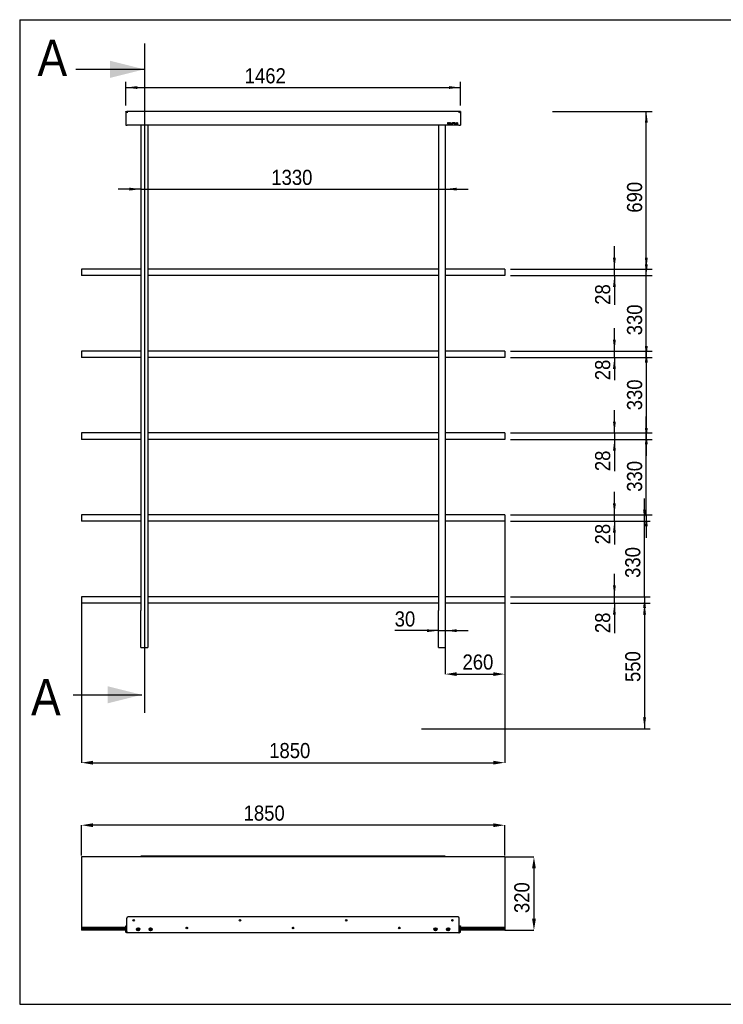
# Model space of a CAD drawing. Header units: millimetres. Extents: x 676 to 6826, y 1666 to 5971.
# Tile 1 of 9: x 676 to 3751, y 1666 to 5971. Entities that reach past the tile are written whole.
import ezdxf

# ---------------------------------------------------------------- set-up
doc = ezdxf.new("R2010")
doc.units = ezdxf.units.MM
doc.header["$LTSCALE"] = 25
doc.header["$PDSIZE"] = -1
doc.linetypes.add('SLD-Solido', pattern=[0])
for name, color, linetype in [('QUOTE', 1, 'SLD-Solido'), ('SCHIZZI', 9, 'Continuous'), ('SEZIONI', 9, 'SLD-Solido')]:
    doc.layers.add(name, color=color, linetype=linetype)
doc.styles.add('SLDTEXTSTYLE3', font='GOTHIC.TTF', dxfattribs={"width": 0.913})
doc.dimstyles.new('SLDDIMSTYLE0', dxfattribs={"dimtxt": 66.145833, "dimasz": 50, "dimexe": 0, "dimexo": 0.0625, "dimgap": 16.536458, "dimtad": 1, "dimdec": 1, "dimrnd": 1e-09, "dimzin": 12, "dimdsep": 46, "dimtxsty": 'SLDTEXTSTYLE3', "dimsah": 1, "dimcen": 0.09, "dimadec": 0, "dimazin": 3, "dimtfac": 1, "dimtdec": 1, "dimtmove": 0, "dimatfit": 0, "dimfxl": 1, "dimfrac": 2, "dimtolj": 1, "dimtzin": 12, "dimarcsym": 0})
doc.dimstyles.new('SLDDIMSTYLE1', dxfattribs={"dimtxt": 66.145833, "dimasz": 50, "dimexe": 0, "dimexo": 0.0625, "dimgap": 16.536458, "dimtad": 1, "dimdec": 1, "dimrnd": 1e-09, "dimzin": 12, "dimdsep": 46, "dimtxsty": 'SLDTEXTSTYLE3', "dimsah": 1, "dimcen": 0.09, "dimadec": 0, "dimazin": 3, "dimtfac": 1, "dimtdec": 1, "dimtofl": 0, "dimtmove": 0, "dimatfit": 3, "dimfxl": 1, "dimfrac": 2, "dimtolj": 1, "dimtzin": 12, "dimarcsym": 0})

# ---------------------------------------------------------------- blocks, each defined once
blk = doc.blocks.new('_D')
at = {"layer": 'QUOTE', "transparency": 16777216}
for p, q in [((3274.9, 3806.1), (3274.9, 3906.1)), ((2820.7, 3806.1), (3299.9, 3806.1)), ((3274.9, 3778.1), (3274.9, 3806.1)), ((2820.7, 3778.1), (3299.9, 3778.1)), ((3274.9, 3778.1), (3274.9, 3676.9))]:
    blk.add_line(p, q, dxfattribs=at)
for points in [[(3274.9, 3806.1), (3281.2, 3856.1), (3268.7, 3856.1)], [(3274.9, 3778.1), (3268.7, 3728.1), (3281.2, 3728.1)]]:
    blk.add_solid(points, dxfattribs=at)
at = {"layer": 'QUOTE', "transparency": 16777216, "insert": (3190.4, 3676.9), "char_height": 66.15, "attachment_point": 1, "rotation": 90, "style": 'SLDTEXTSTYLE3'}
blk.add_mtext('28', dxfattribs=at)
blk = doc.blocks.new('_D_1')
at = {"layer": 'QUOTE', "transparency": 16777216}
for p, q in [((3414.4, 4136.1), (3414.4, 4236.1)), ((2820.7, 4136.1), (3439.4, 4136.1)), ((3414.4, 3806.1), (3414.4, 4136.1)), ((2820.7, 3806.1), (3439.4, 3806.1)), ((3414.4, 3806.1), (3414.4, 3706.1))]:
    blk.add_line(p, q, dxfattribs=at)
for points in [[(3414.4, 4136.1), (3420.7, 4186.1), (3408.2, 4186.1)], [(3414.4, 3806.1), (3408.2, 3756.1), (3420.7, 3756.1)]]:
    blk.add_solid(points, dxfattribs=at)
at = {"layer": 'QUOTE', "transparency": 16777216, "insert": (3329.9, 3906.9), "char_height": 66.15, "attachment_point": 1, "rotation": 90, "style": 'SLDTEXTSTYLE3'}
blk.add_mtext('330', dxfattribs=at)
blk = doc.blocks.new('_D_2')
at = {"layer": 'QUOTE', "transparency": 16777216}
for p, q in [((3274.9, 4164.1), (3274.9, 4264.1)), ((2820.7, 4164.1), (3299.9, 4164.1)), ((2820.7, 4136.1), (3299.9, 4136.1)), ((3274.9, 4164.1), (3274.9, 4136.1)), ((3274.9, 4136.1), (3274.9, 3997.2))]:
    blk.add_line(p, q, dxfattribs=at)
for points in [[(3274.9, 4164.1), (3281.2, 4214.1), (3268.7, 4214.1)], [(3274.9, 4136.1), (3268.7, 4086.1), (3281.2, 4086.1)]]:
    blk.add_solid(points, dxfattribs=at)
at = {"layer": 'QUOTE', "transparency": 16777216, "insert": (3190.4, 3997.2), "char_height": 66.15, "attachment_point": 1, "rotation": 90, "style": 'SLDTEXTSTYLE3'}
blk.add_mtext('28', dxfattribs=at)
blk = doc.blocks.new('_D_3')
at = {"layer": 'QUOTE', "transparency": 16777216}
for p, q in [((3414.4, 4494.1), (3414.4, 4594.1)), ((2820.7, 4494.1), (3439.4, 4494.1)), ((3414.4, 4494.1), (3414.4, 4164.1)), ((2820.7, 4164.1), (3439.4, 4164.1)), ((3414.4, 4164.1), (3414.4, 4064.1))]:
    blk.add_line(p, q, dxfattribs=at)
for points in [[(3414.4, 4494.1), (3420.7, 4544.1), (3408.2, 4544.1)], [(3414.4, 4164.1), (3408.2, 4114.1), (3420.7, 4114.1)]]:
    blk.add_solid(points, dxfattribs=at)
at = {"layer": 'QUOTE', "transparency": 16777216, "insert": (3329.9, 4263.4), "char_height": 66.15, "attachment_point": 1, "rotation": 90, "style": 'SLDTEXTSTYLE3'}
blk.add_mtext('330', dxfattribs=at)
blk = doc.blocks.new('_D_4')
at = {"layer": 'QUOTE', "transparency": 16777216}
for p, q in [((3274.9, 4522.1), (3274.9, 4622.1)), ((2820.7, 4522.1), (3299.9, 4522.1)), ((3274.9, 4494.1), (3274.9, 4522.1)), ((2820.7, 4494.1), (3299.9, 4494.1)), ((3274.9, 4494.1), (3274.9, 4394.7))]:
    blk.add_line(p, q, dxfattribs=at)
for points in [[(3274.9, 4522.1), (3281.2, 4572.1), (3268.7, 4572.1)], [(3274.9, 4494.1), (3268.7, 4444.1), (3281.2, 4444.1)]]:
    blk.add_solid(points, dxfattribs=at)
at = {"layer": 'QUOTE', "transparency": 16777216, "insert": (3190.4, 4394.7), "char_height": 66.15, "attachment_point": 1, "rotation": 90, "style": 'SLDTEXTSTYLE3'}
blk.add_mtext('28', dxfattribs=at)
blk = doc.blocks.new('_D_5')
at = {"layer": 'QUOTE', "transparency": 16777216}
for p, q in [((3414.4, 4852.1), (3414.4, 4952.1)), ((2820.7, 4852.1), (3439.4, 4852.1)), ((3414.4, 4522.1), (3414.4, 4852.1)), ((2820.7, 4522.1), (3439.4, 4522.1)), ((3414.4, 4522.1), (3414.4, 4422.1))]:
    blk.add_line(p, q, dxfattribs=at)
for points in [[(3414.4, 4852.1), (3420.7, 4902.1), (3408.2, 4902.1)], [(3414.4, 4522.1), (3408.2, 4472.1), (3420.7, 4472.1)]]:
    blk.add_solid(points, dxfattribs=at)
at = {"layer": 'QUOTE', "transparency": 16777216, "insert": (3329.9, 4591.2), "char_height": 66.15, "attachment_point": 1, "rotation": 90, "style": 'SLDTEXTSTYLE3'}
blk.add_mtext('330', dxfattribs=at)
blk = doc.blocks.new('_D_6')
at = {"layer": 'QUOTE', "transparency": 16777216}
for p, q in [((3274.9, 4880.1), (3274.9, 4980.1)), ((2820.7, 4880.1), (3299.9, 4880.1)), ((3274.9, 4852.1), (3274.9, 4880.1)), ((2820.7, 4852.1), (3299.9, 4852.1)), ((3274.9, 4852.1), (3274.9, 4724.6))]:
    blk.add_line(p, q, dxfattribs=at)
for points in [[(3274.9, 4880.1), (3281.2, 4930.1), (3268.7, 4930.1)], [(3274.9, 4852.1), (3268.7, 4802.1), (3281.2, 4802.1)]]:
    blk.add_solid(points, dxfattribs=at)
at = {"layer": 'QUOTE', "transparency": 16777216, "insert": (3190.4, 4724.6), "char_height": 66.15, "attachment_point": 1, "rotation": 90, "style": 'SLDTEXTSTYLE3'}
blk.add_mtext('28', dxfattribs=at)
blk = doc.blocks.new('_D_7')
at = {"layer": 'Defpoints', "color": 0, "transparency": 16777216}
for p in [(945.7, 3420.1), (2795.7, 3420.1), (2795.7, 2722.5)]:
    blk.add_point(p, dxfattribs=at)
at = {"layer": 'QUOTE', "color": 0, "lineweight": -2, "transparency": 16777216}
for p, q in [((945.7, 3420.1), (945.7, 2722.5)), ((2795.7, 3420.1), (2795.7, 2722.5)), ((995.7, 2722.5), (2745.7, 2722.5))]:
    blk.add_line(p, q, dxfattribs=at)
at = {"layer": 'QUOTE', "color": 0, "transparency": 16777216}
for points in [[(995.7, 2730.8), (995.7, 2714.2), (945.7, 2722.5)], [(2745.7, 2730.8), (2745.7, 2714.2), (2795.7, 2722.5)]]:
    blk.add_solid(points, dxfattribs=at)
at = {"layer": 'QUOTE', "color": 0, "transparency": 16777216, "insert": (1856.1, 2808.5), "char_height": 66.15, "attachment_point": 2, "style": 'SLDTEXTSTYLE3'}
blk.add_mtext('\\A1;1850', dxfattribs=at)
blk = doc.blocks.new('_D_8')
at = {"layer": 'QUOTE', "transparency": 16777216}
for p, q in [((1139.7, 5595.2), (1139.7, 5699.3)), ((2601.7, 5595.2), (2601.7, 5699.3)), ((1139.7, 5674.3), (2601.7, 5674.3))]:
    blk.add_line(p, q, dxfattribs=at)
for points in [[(1139.7, 5674.3), (1189.7, 5668.1), (1189.7, 5680.6)], [(2601.7, 5674.3), (2551.7, 5680.6), (2551.7, 5668.1)]]:
    blk.add_solid(points, dxfattribs=at)
at = {"layer": 'QUOTE', "transparency": 16777216, "insert": (1659.2, 5758.8), "char_height": 66.15, "attachment_point": 1, "style": 'SLDTEXTSTYLE3'}
blk.add_mtext('1462', dxfattribs=at)
blk = doc.blocks.new('_D_9')
at = {"layer": 'QUOTE', "transparency": 16777216}
for p, q in [((3004.3, 5570.1), (3439.4, 5570.1)), ((3414.4, 4880.1), (3414.4, 5570.1)), ((2820.7, 4880.1), (3439.4, 4880.1))]:
    blk.add_line(p, q, dxfattribs=at)
for points in [[(3414.4, 5570.1), (3408.2, 5520.1), (3420.7, 5520.1)], [(3414.4, 4880.1), (3420.7, 4930.1), (3408.2, 4930.1)]]:
    blk.add_solid(points, dxfattribs=at)
at = {"layer": 'QUOTE', "transparency": 16777216, "insert": (3329.9, 5127.3), "char_height": 66.15, "attachment_point": 1, "rotation": 90, "style": 'SLDTEXTSTYLE3'}
blk.add_mtext('690', dxfattribs=at)
blk = doc.blocks.new('_D_10')
at = {"layer": 'QUOTE', "transparency": 16777216}
for p, q in [((1205.7, 5230.3), (1105.7, 5230.3)), ((1205.7, 5230.3), (2535.7, 5230.3)), ((2535.7, 5230.3), (2635.7, 5230.3))]:
    blk.add_line(p, q, dxfattribs=at)
for points in [[(1205.7, 5230.3), (1155.7, 5236.5), (1155.7, 5224)], [(2535.7, 5230.3), (2585.7, 5224), (2585.7, 5236.5)]]:
    blk.add_solid(points, dxfattribs=at)
at = {"layer": 'QUOTE', "transparency": 16777216, "insert": (1775.4, 5314.8), "char_height": 66.15, "attachment_point": 1, "style": 'SLDTEXTSTYLE3'}
blk.add_mtext('1330', dxfattribs=at)
blk = doc.blocks.new('_D_11')
at = {"layer": 'QUOTE', "transparency": 16777216}
for p, q in [((2505.7, 3299.7), (2314.7, 3299.7)), ((2505.7, 3299.7), (2535.7, 3299.7)), ((2535.7, 3299.7), (2635.7, 3299.7))]:
    blk.add_line(p, q, dxfattribs=at)
for points in [[(2505.7, 3299.7), (2455.7, 3305.9), (2455.7, 3293.4)], [(2535.7, 3299.7), (2585.7, 3293.4), (2585.7, 3305.9)]]:
    blk.add_solid(points, dxfattribs=at)
at = {"layer": 'QUOTE', "transparency": 16777216, "insert": (2314.7, 3384.1), "char_height": 66.15, "attachment_point": 1, "style": 'SLDTEXTSTYLE3'}
blk.add_mtext('30', dxfattribs=at)
blk = doc.blocks.new('_D_12')
at = {"layer": 'Defpoints', "color": 0, "transparency": 16777216}
for p in [(2795.7, 3778.1), (2535.7, 3388.2), (2795.7, 3109.8)]:
    blk.add_point(p, dxfattribs=at)
at = {"layer": 'QUOTE', "color": 0, "lineweight": -2, "transparency": 16777216}
for p, q in [((2795.7, 3778.1), (2795.7, 3109.8)), ((2535.7, 3388.2), (2535.7, 3109.8)), ((2585.7, 3109.8), (2745.7, 3109.8))]:
    blk.add_line(p, q, dxfattribs=at)
at = {"layer": 'QUOTE', "color": 0, "transparency": 16777216}
for points in [[(2585.7, 3118.1), (2585.7, 3101.4), (2535.7, 3109.8)], [(2745.7, 3118.1), (2745.7, 3101.4), (2795.7, 3109.8)]]:
    blk.add_solid(points, dxfattribs=at)
at = {"layer": 'QUOTE', "color": 0, "transparency": 16777216, "insert": (2678.4, 3195.8), "char_height": 66.15, "attachment_point": 2, "style": 'SLDTEXTSTYLE3'}
blk.add_mtext('\\A1;260', dxfattribs=at)
blk = doc.blocks.new('_D_13')
at = {"layer": 'QUOTE', "transparency": 16777216}
for p, q in [((3406.6, 3778.1), (3406.6, 3878.1)), ((2820.7, 3778.1), (3431.6, 3778.1)), ((3406.6, 3448.1), (3406.6, 3778.1)), ((2820.7, 3448.1), (3431.6, 3448.1)), ((3406.6, 3448.1), (3406.6, 3348.1))]:
    blk.add_line(p, q, dxfattribs=at)
for points in [[(3406.6, 3778.1), (3412.9, 3828.1), (3400.4, 3828.1)], [(3406.6, 3448.1), (3400.4, 3398.1), (3412.9, 3398.1)]]:
    blk.add_solid(points, dxfattribs=at)
at = {"layer": 'QUOTE', "transparency": 16777216, "insert": (3322.1, 3530.6), "char_height": 66.15, "attachment_point": 1, "rotation": 90, "style": 'SLDTEXTSTYLE3'}
blk.add_mtext('330', dxfattribs=at)
blk = doc.blocks.new('_D_14')
at = {"layer": 'QUOTE', "transparency": 16777216}
for p, q in [((3274.9, 3448.1), (3274.9, 3548.1)), ((2820.7, 3448.1), (3299.9, 3448.1)), ((3274.9, 3420.1), (3274.9, 3448.1)), ((2820.7, 3420.1), (3299.9, 3420.1)), ((3274.9, 3420.1), (3274.9, 3289))]:
    blk.add_line(p, q, dxfattribs=at)
for points in [[(3274.9, 3448.1), (3281.2, 3498.1), (3268.7, 3498.1)], [(3274.9, 3420.1), (3268.7, 3370.1), (3281.2, 3370.1)]]:
    blk.add_solid(points, dxfattribs=at)
at = {"layer": 'QUOTE', "transparency": 16777216, "insert": (3190.4, 3289), "char_height": 66.15, "attachment_point": 1, "rotation": 90, "style": 'SLDTEXTSTYLE3'}
blk.add_mtext('28', dxfattribs=at)
blk = doc.blocks.new('_D_15')
at = {"layer": 'QUOTE', "transparency": 16777216}
for p, q in [((2820.7, 3420.1), (3431.6, 3420.1)), ((3406.6, 3420.1), (3406.6, 2870.1)), ((2432, 2870.1), (3431.6, 2870.1))]:
    blk.add_line(p, q, dxfattribs=at)
for points in [[(3406.6, 3420.1), (3400.4, 3370.1), (3412.9, 3370.1)], [(3406.6, 2870.1), (3412.9, 2920.1), (3400.4, 2920.1)]]:
    blk.add_solid(points, dxfattribs=at)
at = {"layer": 'QUOTE', "transparency": 16777216, "insert": (3322.1, 3075.2), "char_height": 66.15, "attachment_point": 1, "rotation": 90, "style": 'SLDTEXTSTYLE3'}
blk.add_mtext('550', dxfattribs=at)
blk = doc.blocks.new('_D_17')
at = {"layer": 'Defpoints', "color": 0, "transparency": 16777216}
for p in [(945.7, 2449.1), (945.7, 2316.1), (2795.7, 2316.1)]:
    blk.add_point(p, dxfattribs=at)
at = {"layer": 'QUOTE', "color": 0, "lineweight": -2, "transparency": 16777216}
for p, q in [((945.7, 2316.2), (945.7, 2449.1)), ((2745.7, 2449.1), (995.7, 2449.1)), ((2795.7, 2316.2), (2795.7, 2449.1))]:
    blk.add_line(p, q, dxfattribs=at)
at = {"layer": 'QUOTE', "color": 0, "transparency": 16777216}
for points in [[(995.7, 2457.4), (995.7, 2440.8), (945.7, 2449.1)], [(2745.7, 2457.4), (2745.7, 2440.8), (2795.7, 2449.1)]]:
    blk.add_solid(points, dxfattribs=at)
at = {"layer": 'QUOTE', "color": 0, "transparency": 16777216, "insert": (1744.3, 2535.1), "char_height": 66.15, "attachment_point": 2, "style": 'SLDTEXTSTYLE3'}
blk.add_mtext('\\A1;1850', dxfattribs=at)
blk = doc.blocks.new('_D_18')
at = {"layer": 'Defpoints', "color": 0, "transparency": 16777216}
for p in [(2795.7, 2310.1), (2795.7, 1990.1), (2923.3, 1990.1)]:
    blk.add_point(p, dxfattribs=at)
at = {"layer": 'QUOTE', "color": 0, "lineweight": -2, "transparency": 16777216}
for p, q in [((2795.7, 2310.1), (2923.3, 2310.1)), ((2923.3, 2260.1), (2923.3, 2040.1)), ((2795.7, 1990.1), (2923.3, 1990.1))]:
    blk.add_line(p, q, dxfattribs=at)
at = {"layer": 'QUOTE', "color": 0, "transparency": 16777216}
for points in [[(2915, 2260.1), (2931.7, 2260.1), (2923.3, 2310.1)], [(2915, 2040.1), (2931.7, 2040.1), (2923.3, 1990.1)]]:
    blk.add_solid(points, dxfattribs=at)
at = {"layer": 'QUOTE', "color": 0, "transparency": 16777216, "insert": (2837.3, 2132.3), "char_height": 66.15, "attachment_point": 2, "rotation": 90, "style": 'SLDTEXTSTYLE3'}
blk.add_mtext('\\A1;320', dxfattribs=at)

msp = doc.modelspace()

# ---------------------------------------------------------------- linework, layer by layer
for p, q in [((1139.66, 5570.23), (1139.66, 5510.23)), ((1139.66, 5570.23), (1142.66, 5570.23)), ((2597.16, 5570.23), (1144.16, 5570.23)), ((1144.16, 5567.23), (1144.16, 5570.23)), ((1144.16, 5566.33), (1144.16, 5567.23)), ((2597.16, 5567.23), (2597.16, 5570.23)), ((2597.16, 5566.34), (2597.16, 5567.23)), ((2601.66, 5570.23), (2598.66, 5570.23)), ((2601.66, 5570.23), (2601.66, 5510.23)), ((2547.39, 5519.62), (2545.74, 5519.62)), ((2545.74, 5519.62), (2545.74, 5515.23)), ((2545.74, 5515.23), (2547.39, 5515.23)), ((2547.39, 5518.88), (2546.55, 5518.88)), ((2546.55, 5518.88), (2546.55, 5515.97)), ((2546.55, 5515.97), (2547.39, 5515.97)), ((2548.88, 5517.41), (2548.88, 5517.42)), ((2549.72, 5517.42), (2549.72, 5517.44)), ((2552.64, 5519.59), (2550.8, 5519.59)), ((2550.8, 5519.59), (2550.8, 5517.15)), ((2550.8, 5517.15), (2552.65, 5517.15)), ((2551.33, 5518.62), (2551.33, 5519.11)), ((2551.33, 5519.11), (2552.64, 5519.11)), ((2552.48, 5518.62), (2551.33, 5518.62)), ((2551.33, 5518.14), (2552.48, 5518.14)), ((2551.33, 5517.63), (2551.33, 5518.14)), ((2552.65, 5517.63), (2551.33, 5517.63)), ((2552.48, 5518.14), (2552.48, 5518.62)), ((2552.64, 5519.11), (2552.64, 5519.59)), ((2552.65, 5517.15), (2552.65, 5517.63)), ((2553.88, 5517.42), (2553.88, 5517.41)), ((2554.81, 5515.56), (2554.15, 5514.11)), ((2554.15, 5514.11), (2554.76, 5514.11)), ((2554.72, 5517.44), (2554.72, 5517.42)), ((2554.76, 5514.11), (2555.3, 5515.3)), ((2555.15, 5516.31), (2556.35, 5518.93)), ((2555.62, 5516), (2556.87, 5518.76)), ((2557.2, 5520.81), (2556.67, 5519.65)), ((2557.2, 5519.48), (2557.81, 5520.81)), ((2557.81, 5520.81), (2557.2, 5520.81)), ((2557.34, 5518.41), (2557.36, 5518.4)), ((2557.36, 5518.4), (2557.88, 5519)), ((2557.39, 5516.47), (2557.37, 5516.46)), ((2557.91, 5515.94), (2557.39, 5516.47)), ((2557.88, 5519), (2557.86, 5519.01)), ((2557.9, 5515.93), (2557.91, 5515.94)), ((2561.14, 5519.65), (2559.21, 5515.23)), ((2559.21, 5515.23), (2560.04, 5515.23)), ((2560.04, 5515.23), (2560.49, 5516.28)), ((2560.49, 5516.28), (2562.52, 5516.28)), ((2561.5, 5518.66), (2560.79, 5517)), ((2560.79, 5517), (2562.22, 5517)), ((2561.88, 5519.65), (2561.14, 5519.65)), ((2562.22, 5517), (2561.5, 5518.66)), ((2561.88, 5519.64), (2561.88, 5519.65)), ((2563.81, 5515.23), (2561.88, 5519.64)), ((2562.52, 5516.28), (2562.96, 5515.23)), ((2562.96, 5515.23), (2563.81, 5515.23)), ((2565.55, 5516.46), (2565.07, 5515.88)), ((2565.07, 5515.88), (2565.08, 5515.87)), ((2565.25, 5518.4), (2565.25, 5518.39)), ((2565.57, 5516.45), (2565.55, 5516.46)), ((2566.06, 5518.46), (2566.06, 5518.47)), ((2567.68, 5516.42), (2567.68, 5516.41)), ((2567.91, 5518.52), (2567.93, 5518.51)), ((2567.93, 5518.51), (2568.37, 5519.12)), ((2568.37, 5519.12), (2568.35, 5519.13)), ((2568.49, 5516.49), (2568.49, 5516.5)), ((2573.45, 5519.62), (2569.88, 5519.62)), ((2569.88, 5519.62), (2569.88, 5518.87)), ((2569.88, 5518.87), (2571.26, 5518.87)), ((2571.26, 5518.87), (2571.26, 5515.23)), ((2571.26, 5515.23), (2572.07, 5515.23)), ((2572.07, 5515.23), (2572.07, 5518.87)), ((2572.07, 5518.87), (2573.45, 5518.87)), ((2573.45, 5518.87), (2573.45, 5519.62)), ((2578.42, 5519.62), (2575.15, 5519.62)), ((2575.15, 5519.62), (2575.15, 5515.23)), ((2575.15, 5515.23), (2578.45, 5515.23)), ((2575.96, 5517.81), (2575.96, 5518.89)), ((2575.96, 5518.89), (2578.42, 5518.89)), ((2578.14, 5517.81), (2575.96, 5517.81)), ((2575.96, 5517.08), (2578.14, 5517.08)), ((2575.96, 5515.95), (2575.96, 5517.08)), ((2578.45, 5515.95), (2575.96, 5515.95)), ((2578.14, 5517.08), (2578.14, 5517.81)), ((2578.42, 5518.89), (2578.42, 5519.62)), ((2578.45, 5515.23), (2578.45, 5515.95)), ((2581.05, 5519.62), (2580.24, 5519.62)), ((2580.24, 5519.62), (2580.24, 5515.23)), ((2580.24, 5515.23), (2583.34, 5515.23)), ((2581.05, 5515.97), (2581.05, 5519.62)), ((2583.34, 5515.97), (2581.05, 5515.97)), ((2583.34, 5515.23), (2583.34, 5515.97)), ((2585.83, 5519.62), (2585.03, 5519.62)), ((2585.03, 5519.62), (2585.03, 5515.23)), ((2585.03, 5515.23), (2588.12, 5515.23)), ((2585.83, 5515.97), (2585.83, 5519.62)), ((2588.12, 5515.97), (2585.83, 5515.97)), ((2588.12, 5515.23), (2588.12, 5515.97)), ((2589.85, 5519.62), (2589.85, 5515.23)), ((2590.66, 5519.62), (2589.85, 5519.62)), ((2589.85, 5515.23), (2590.66, 5515.23)), ((2590.66, 5515.23), (2590.66, 5519.62)), ((1139.66, 5510.23), (1145.66, 5510.23)), ((2595.66, 5510.23), (1145.66, 5510.23)), ((1205.66, 5510.23), (1205.66, 3388.23)), ((1235.66, 5510.23), (1235.66, 3388.23)), ((2505.66, 5510.23), (2505.66, 3388.23)), ((2535.66, 5510.23), (2535.66, 3388.23)), ((2595.66, 5510.23), (2601.66, 5510.23)), ((1205.66, 4880.13), (945.66, 4880.13)), ((945.66, 4880.13), (945.66, 4852.13)), ((2505.66, 4880.13), (1235.66, 4880.13)), ((2795.66, 4880.13), (2535.66, 4880.13)), ((2795.66, 4880.13), (2795.66, 4852.13)), ((1205.66, 4852.13), (945.66, 4852.13)), ((2505.66, 4852.13), (1235.66, 4852.13)), ((2795.66, 4852.13), (2535.66, 4852.13)), ((945.66, 4522.13), (945.66, 4494.13)), ((1205.66, 4522.13), (945.66, 4522.13)), ((2505.66, 4522.13), (1235.66, 4522.13)), ((2795.66, 4522.13), (2535.66, 4522.13)), ((2795.66, 4522.13), (2795.66, 4494.13)), ((1205.66, 4494.13), (945.66, 4494.13)), ((2505.66, 4494.13), (1235.66, 4494.13)), ((2795.66, 4494.13), (2535.66, 4494.13)), ((1205.66, 4164.13), (945.66, 4164.13)), ((945.66, 4164.13), (945.66, 4136.13)), ((1205.66, 4136.13), (945.66, 4136.13)), ((2505.66, 4164.13), (1235.66, 4164.13)), ((2505.66, 4136.13), (1235.66, 4136.13)), ((2795.66, 4164.13), (2535.66, 4164.13)), ((2795.66, 4136.13), (2535.66, 4136.13)), ((2795.66, 4164.13), (2795.66, 4136.13)), ((1205.66, 3806.13), (945.66, 3806.13)), ((945.66, 3806.13), (945.66, 3778.13)), ((2505.66, 3806.13), (1235.66, 3806.13)), ((2795.66, 3806.13), (2535.66, 3806.13)), ((2795.66, 3806.13), (2795.66, 3778.13)), ((1205.66, 3778.13), (945.66, 3778.13)), ((2505.66, 3778.13), (1235.66, 3778.13)), ((2795.66, 3778.13), (2535.66, 3778.13)), ((1205.66, 3448.13), (945.66, 3448.13)), ((945.66, 3448.13), (945.66, 3420.13)), ((2505.66, 3448.13), (1235.66, 3448.13)), ((2795.66, 3448.13), (2535.66, 3448.13)), ((2795.66, 3448.13), (2795.66, 3420.13)), ((1205.66, 3420.13), (945.66, 3420.13)), ((2505.66, 3420.13), (1235.66, 3420.13)), ((2795.66, 3420.13), (2535.66, 3420.13)), ((1205.66, 3226.73), (1205.66, 3388.23)), ((1235.66, 3388.23), (1235.66, 3226.73)), ((2505.66, 3226.73), (2505.66, 3388.23)), ((2535.66, 3388.23), (2535.66, 3226.73)), ((1205.66, 3226.73), (1235.66, 3226.73)), ((2505.66, 3226.73), (2535.66, 3226.73)), ((2795.66, 2310.11), (945.66, 2310.11)), ((945.66, 2310.11), (945.66, 2002.11)), ((1205.66, 2310.11), (1205.66, 2313.11)), ((2535.66, 2313.11), (1205.66, 2313.11)), ((2535.66, 2310.11), (2535.66, 2313.11)), ((2795.66, 2310.11), (2795.66, 2002.11)), ((1144.16, 1984.36), (1144.16, 2043.36)), ((2592.16, 2048.36), (1149.16, 2048.36)), ((2597.16, 1984.36), (2597.16, 2043.36)), ((945.66, 2002.11), (945.66, 1999.11)), ((1139.66, 2002.11), (945.66, 2002.11)), ((945.66, 1999.11), (945.66, 1996.11)), ((1139.66, 1999.11), (945.66, 1999.11)), ((945.66, 1996.11), (945.66, 1993.11)), ((1139.66, 1996.11), (945.66, 1996.11)), ((945.66, 1993.11), (945.66, 1990.11)), ((1139.66, 1993.11), (945.66, 1993.11)), ((1139.66, 1990.11), (945.66, 1990.11)), ((1139.66, 2009.36), (1142.66, 2009.36)), ((1139.66, 2007.36), (1139.66, 2009.36)), ((1139.66, 1984.36), (1139.66, 2007.36)), ((1139.66, 1984.36), (1142.66, 1984.36)), ((1142.66, 2009.36), (1142.66, 2007.36)), ((1142.66, 1984.36), (1142.66, 2007.36)), ((1144.16, 2002.11), (1142.66, 2002.11)), ((1144.16, 1999.11), (1142.66, 1999.11)), ((1144.16, 1996.11), (1142.66, 1996.11)), ((1144.16, 1993.11), (1142.66, 1993.11)), ((1144.16, 1990.11), (1142.66, 1990.11)), ((1193.16, 1996.17), (1191.16, 1995.01)), ((1191.16, 1995.01), (1191.16, 1992.7)), ((1191.16, 1992.7), (1193.16, 1991.55)), ((1195.16, 1995.01), (1193.16, 1996.17)), ((1193.16, 1991.55), (1195.16, 1992.7)), ((1195.16, 1992.7), (1195.16, 1995.01)), ((1248.16, 1996.17), (1246.16, 1995.01)), ((1246.16, 1995.01), (1246.16, 1992.7)), ((1246.16, 1992.7), (1248.16, 1991.55)), ((1250.16, 1995.01), (1248.16, 1996.17)), ((1248.16, 1991.55), (1250.16, 1992.7)), ((1250.16, 1992.7), (1250.16, 1995.01)), ((1409.56, 1999.11), (1403.08, 1999.11)), ((1408.06, 2002.11), (1404.59, 2002.11)), ((1873.9, 1999.11), (1867.42, 1999.11)), ((1872.39, 2002.11), (1868.93, 2002.11)), ((2338.23, 1999.11), (2331.75, 1999.11)), ((2336.72, 2002.11), (2333.26, 2002.11)), ((2493.16, 1996.17), (2491.16, 1995.01)), ((2491.16, 1995.01), (2491.16, 1992.7)), ((2491.16, 1992.7), (2493.16, 1991.55)), ((2495.16, 1995.01), (2493.16, 1996.17)), ((2493.16, 1991.55), (2495.16, 1992.7)), ((2495.16, 1992.7), (2495.16, 1995.01)), ((2548.16, 1996.17), (2546.16, 1995.01)), ((2546.16, 1995.01), (2546.16, 1992.7)), ((2546.16, 1992.7), (2548.16, 1991.55)), ((2550.16, 1995.01), (2548.16, 1996.17)), ((2548.16, 1991.55), (2550.16, 1992.7)), ((2550.16, 1992.7), (2550.16, 1995.01)), ((2598.66, 2002.11), (2597.16, 2002.11)), ((2598.66, 1999.11), (2597.16, 1999.11)), ((2598.66, 1996.11), (2597.16, 1996.11)), ((2598.66, 1993.11), (2597.16, 1993.11)), ((2598.66, 1990.11), (2597.16, 1990.11)), ((2598.66, 2009.36), (2601.66, 2009.36)), ((2598.66, 2007.36), (2598.66, 2009.36)), ((2598.66, 1984.36), (2598.66, 2007.36)), ((2601.66, 1984.36), (2598.66, 1984.36)), ((2601.66, 2009.36), (2601.66, 2007.36)), ((2601.66, 1984.36), (2601.66, 2007.36)), ((2795.66, 2002.11), (2601.66, 2002.11)), ((2795.66, 1999.11), (2601.66, 1999.11)), ((2795.66, 1996.11), (2601.66, 1996.11)), ((2795.66, 1993.11), (2601.66, 1993.11)), ((2795.66, 1990.11), (2601.66, 1990.11)), ((2795.66, 2002.11), (2795.66, 1999.11)), ((2795.66, 1999.11), (2795.66, 1996.11)), ((2795.66, 1996.11), (2795.66, 1993.11)), ((2795.66, 1993.11), (2795.66, 1990.11)), ((2595.66, 1978.36), (1145.66, 1978.36))]:
    msp.add_line(p, q)
for centre, radius in [((1174.16, 2033.36), 3.25), ((1638.49, 2033.36), 3.25), ((2102.82, 2033.36), 3.25), ((2567.16, 2033.36), 3.25), ((1193.16, 1993.86), 7), ((1193.16, 1993.86), 6), ((1248.16, 1993.86), 7), ((1248.16, 1993.86), 6), ((1406.32, 1999.36), 3.25), ((1870.66, 1999.36), 3.25), ((2334.99, 1999.36), 3.25), ((2493.16, 1993.86), 7), ((2493.16, 1993.86), 6), ((2548.16, 1993.86), 7), ((2548.16, 1993.86), 6)]:
    msp.add_circle(centre, radius)
for centre, radius, start, end in [((2556.18, 5517.4), 2.3, 77.78227, 179.35443), ((2556.14, 5517.53), 1.42, 81.55249, 183.98857), ((1149.16, 2043.36), 5, 90, 180), ((2592.16, 2043.36), 5, 0, 90)]:
    msp.add_arc(centre, radius, start, end)
for points, knots in [([(1145.66, 5564.23), (1145.27, 5564.48), (1144.48, 5564.98), (1143.35, 5565.73), (1142.29, 5566.48), (1141.38, 5567.23), (1140.63, 5568), (1139.9, 5568.93), (1139.75, 5569.74), (1139.66, 5570.23)], [0, 0, 0, 0, 0.1593136, 0.3186575, 0.4650789, 0.6033984, 0.723591, 0.8322735, 1, 1, 1, 1]), ([(1145.66, 5564.23), (1145.12, 5564.91), (1144.33, 5565.91), (1143.46, 5567.33), (1142.84, 5568.6), (1142.73, 5569.61), (1142.66, 5570.23)], [0, 0, 0, 0, 0.3819727, 0.5591146, 0.7300053, 1, 1, 1, 1]), ([(1144.16, 5570.23), (1144.29, 5570.08), (1144.74, 5569.6), (1144.92, 5568.24), (1145.33, 5566.42), (1145.54, 5565), (1145.66, 5564.23)], [0, 0, 0, 0, 0.0944993, 0.3109601, 0.6279647, 1, 1, 1, 1]), ([(1144.16, 5567.23), (1144.29, 5567.16), (1144.66, 5566.98), (1144.95, 5566.24), (1145.31, 5565.33), (1145.54, 5564.61), (1145.66, 5564.23)], [0, 0, 0, 0, 0.1276283, 0.3458151, 0.6489764, 1, 1, 1, 1]), ([(2601.66, 5570.23), (2601.63, 5569.97), (2601.58, 5569.43), (2601.19, 5568.66), (2600.6, 5567.89), (2599.82, 5567.13), (2598.88, 5566.38), (2597.49, 5565.39), (2596.39, 5564.69), (2595.66, 5564.23)], [0, 0, 0, 0, 0.0868442, 0.1841156, 0.2915111, 0.4171008, 0.5531374, 0.7050316, 1, 1, 1, 1]), ([(2595.66, 5564.23), (2595.77, 5565), (2595.99, 5566.42), (2596.39, 5568.24), (2596.57, 5569.6), (2597.02, 5570.08), (2597.16, 5570.23)], [0, 0, 0, 0, 0.3720392, 0.6890442, 0.9055033, 1, 1, 1, 1]), ([(2598.66, 5570.23), (2598.56, 5569.51), (2598.42, 5568.41), (2597.71, 5567.06), (2596.86, 5565.75), (2596.13, 5564.82), (2595.66, 5564.23)], [0, 0, 0, 0, 0.3128608, 0.4817904, 0.6668297, 1, 1, 1, 1]), ([(2595.66, 5564.23), (2595.78, 5564.61), (2596, 5565.33), (2596.37, 5566.24), (2596.66, 5566.98), (2597.02, 5567.16), (2597.16, 5567.23)], [0, 0, 0, 0, 0.3510355, 0.6541971, 0.8723777, 1, 1, 1, 1]), ([(2549.72, 5517.44), (2549.68, 5517.77), (2549.6, 5518.43), (2548.98, 5519.15), (2548.21, 5519.55), (2547.67, 5519.6), (2547.39, 5519.62)], [0, 0, 0, 0, 0.2795213, 0.5454205, 0.7630576, 1, 1, 1, 1]), ([(2548.88, 5517.42), (2548.85, 5517.65), (2548.81, 5518.08), (2548.42, 5518.57), (2547.92, 5518.84), (2547.57, 5518.87), (2547.39, 5518.88)], [0, 0, 0, 0, 0.28714025, 0.55229714, 0.76620349, 1, 1, 1, 1]), ([(2547.39, 5515.23), (2547.74, 5515.26), (2548.42, 5515.33), (2549.2, 5515.9), (2549.65, 5516.64), (2549.7, 5517.16), (2549.72, 5517.42)], [0, 0, 0, 0, 0.2961832, 0.5664113, 0.7768889, 1, 1, 1, 1]), ([(2547.39, 5515.97), (2547.62, 5515.99), (2548.06, 5516.03), (2548.55, 5516.41), (2548.83, 5516.89), (2548.86, 5517.23), (2548.88, 5517.41)], [0, 0, 0, 0, 0.2938716, 0.560863, 0.7719018, 1, 1, 1, 1]), ([(2553.88, 5517.41), (2553.9, 5517.2), (2553.93, 5516.79), (2554.2, 5516.11), (2554.58, 5515.76), (2554.81, 5515.56)], [0, 0, 0, 0, 0.2957324, 0.5753606, 1, 1, 1, 1]), ([(2554.72, 5517.42), (2554.75, 5517.18), (2554.79, 5516.77), (2555.04, 5516.45), (2555.15, 5516.31)], [0, 0, 0, 0, 0.5786154, 1, 1, 1, 1]), ([(2555.3, 5515.3), (2555.39, 5515.26), (2555.59, 5515.2), (2555.95, 5515.15), (2556.49, 5515.15), (2557.24, 5515.32), (2557.67, 5515.72), (2557.9, 5515.93)], [0, 0, 0, 0, 0.1070182, 0.2171819, 0.3844421, 0.6825308, 1, 1, 1, 1]), ([(2557.37, 5516.46), (2557.27, 5516.37), (2557.08, 5516.2), (2556.75, 5516), (2556.41, 5515.91), (2556.02, 5515.88), (2555.77, 5515.95), (2555.62, 5516)], [0, 0, 0, 0, 0.2086685, 0.4014685, 0.5984074, 0.7577899, 1, 1, 1, 1]), ([(2556.87, 5518.76), (2556.96, 5518.71), (2557.13, 5518.61), (2557.28, 5518.48), (2557.34, 5518.41)], [0, 0, 0, 0, 0.53481461, 1, 1, 1, 1]), ([(2557.86, 5519.01), (2557.76, 5519.11), (2557.56, 5519.29), (2557.32, 5519.42), (2557.2, 5519.48)], [0, 0, 0, 0, 0.5342362, 1, 1, 1, 1]), ([(2565.08, 5515.87), (2565.28, 5515.71), (2565.68, 5515.41), (2566.44, 5515.17), (2567.27, 5515.13), (2568.01, 5515.4), (2568.43, 5515.93), (2568.47, 5516.3), (2568.49, 5516.49)], [0, 0, 0, 0, 0.17591281, 0.3484996, 0.54523986, 0.74832738, 0.87034689, 1, 1, 1, 1]), ([(2568.35, 5519.13), (2568.19, 5519.24), (2567.88, 5519.46), (2567.33, 5519.64), (2566.75, 5519.71), (2566.16, 5519.63), (2565.66, 5519.36), (2565.31, 5518.93), (2565.27, 5518.58), (2565.25, 5518.4)], [0, 0, 0, 0, 0.146069, 0.2887666, 0.4377481, 0.5951404, 0.7341459, 0.8644668, 1, 1, 1, 1]), ([(2565.25, 5518.39), (2565.26, 5518.25), (2565.27, 5518), (2565.44, 5517.66), (2565.9, 5517.27), (2566.36, 5517.15), (2566.72, 5517.07)], [0, 0, 0, 0, 0.18724293, 0.34764782, 0.50946888, 1, 1, 1, 1]), ([(2567.68, 5516.41), (2567.67, 5516.34), (2567.65, 5516.18), (2567.47, 5516.01), (2567.23, 5515.9), (2566.91, 5515.87), (2566.51, 5515.91), (2566.03, 5516.08), (2565.73, 5516.32), (2565.57, 5516.45)], [0, 0, 0, 0, 0.0886005, 0.1776094, 0.2803837, 0.4039366, 0.5463993, 0.7592931, 1, 1, 1, 1]), ([(2566.06, 5518.47), (2566.07, 5518.54), (2566.09, 5518.68), (2566.25, 5518.84), (2566.48, 5518.94), (2566.85, 5518.98), (2567.37, 5518.88), (2567.72, 5518.64), (2567.91, 5518.52)], [0, 0, 0, 0, 0.0943802, 0.1893648, 0.2976906, 0.4258902, 0.6931684, 1, 1, 1, 1]), ([(2567.07, 5517.79), (2566.89, 5517.84), (2566.6, 5517.91), (2566.25, 5518.06), (2566.07, 5518.26), (2566.06, 5518.39), (2566.06, 5518.46)], [0, 0, 0, 0, 0.4293898, 0.7007117, 0.8503027, 1, 1, 1, 1]), ([(2566.72, 5517.07), (2566.9, 5517.02), (2567.19, 5516.95), (2567.52, 5516.8), (2567.67, 5516.6), (2567.68, 5516.48), (2567.68, 5516.42)], [0, 0, 0, 0, 0.4490934, 0.7176963, 0.860878, 1, 1, 1, 1]), ([(2568.49, 5516.5), (2568.47, 5516.67), (2568.44, 5517.01), (2568.09, 5517.4), (2567.62, 5517.64), (2567.27, 5517.74), (2567.07, 5517.79)], [0, 0, 0, 0, 0.244034, 0.4814324, 0.709781, 1, 1, 1, 1]), ([(1145.66, 1978.36), (1145.26, 1978.38), (1144.46, 1978.42), (1143.32, 1978.79), (1142.25, 1979.37), (1141.33, 1980.14), (1140.58, 1981.09), (1140.05, 1982.14), (1139.72, 1983.24), (1139.68, 1983.98), (1139.66, 1984.36)], [0, 0, 0, 0, 0.1255245, 0.254681, 0.3803216, 0.5096046, 0.6352458, 0.7645294, 0.8808302, 1, 1, 1, 1]), ([(1144.63, 1981.56), (1144.45, 1981.63), (1144.01, 1981.8), (1143.44, 1982.29), (1142.98, 1982.93), (1142.71, 1983.64), (1142.67, 1984.12), (1142.66, 1984.36)], [0, 0, 0, 0, 0.1589281, 0.381206, 0.6099216, 0.8028756, 1, 1, 1, 1]), ([(2601.66, 1984.36), (2601.64, 1983.96), (2601.59, 1983.16), (2601.22, 1982.01), (2600.65, 1980.95), (2599.87, 1980.03), (2598.92, 1979.27), (2597.88, 1978.74), (2596.77, 1978.42), (2596.03, 1978.38), (2595.66, 1978.36)], [0, 0, 0, 0, 0.1255236, 0.2546791, 0.3803196, 0.5096026, 0.6352438, 0.7645274, 0.8808292, 1, 1, 1, 1]), ([(2598.66, 1984.36), (2598.64, 1984.09), (2598.59, 1983.54), (2598.25, 1982.78), (2597.73, 1982.14), (2597.18, 1981.73), (2596.8, 1981.6), (2596.69, 1981.56)], [0, 0, 0, 0, 0.2213294, 0.449022, 0.6711309, 0.8996724, 1, 1, 1, 1])]:
    msp.add_open_spline(points, degree=3, knots=knots)
for points in [[(1144.16, 1984.36), (1144.28, 1983.57), (1144.53, 1982), (1144.91, 1980.01), (1145.28, 1978.63), (1145.53, 1978.45), (1145.66, 1978.36)], [(2595.66, 1978.36), (2595.78, 1978.45), (2596.03, 1978.63), (2596.41, 1980.01), (2596.78, 1982), (2597.03, 1983.57), (2597.16, 1984.36)]]:
    msp.add_open_spline(points, degree=3)
at = {"layer": 'QUOTE', "color": 7, "true_color": 0xffffff}
msp.add_line((675.85, 5971.03), (6825.55, 5971.03), dxfattribs=at)
at = {"layer": 'SCHIZZI', "color": 7, "true_color": 0xffffff}
for p, q in [((675.85, 5971.03), (675.85, 1666.03)), ((675.85, 1666.03), (6825.85, 1666.03))]:
    msp.add_line(p, q, dxfattribs=at)
at = {"layer": 'SEZIONI'}
msp.add_line((1221.13, 5866.33), (1221.13, 2940.98), dxfattribs=at)
at = {"layer": 'SEZIONI', "linetype": 'SLD-Solido'}
for p, q in [((921.13, 5754), (1221.13, 5754)), ((909.74, 3019.32), (1209.74, 3019.32))]:
    msp.add_line(p, q, dxfattribs=at)
at = {"layer": 'SEZIONI'}
for points in [[(1221.13, 5754), (1071.13, 5791.5), (1071.13, 5716.5)], [(1209.74, 3019.32), (1059.74, 3056.82), (1059.74, 2981.82)]]:
    msp.add_solid(points, dxfattribs=at)

# ---------------------------------------------------------------- texts
at = {"layer": 'SEZIONI', "char_height": 158.75, "attachment_point": 1, "style": 'SLDTEXTSTYLE3'}
for insert in [(753.73, 5883.71), (725.72, 3088.74)]:
    msp.add_mtext('A', dxfattribs=dict(at, insert=insert))

# ---------------------------------------------------------------- dimensions: what is measured, and where the dimension line sits
at = {"layer": 'QUOTE'}
for base, p1, p2, dimstyle, picture, middle in [((2601.66, 5674.35), (1139.66, 5570.23), (2601.66, 5570.23), 'SLDDIMSTYLE1', '_D_8', (1756.93, 5674.35)), ((2535.66, 5230.28), (1205.66, 5531.23), (2535.66, 5531.23), 'SLDDIMSTYLE0', '_D_10', (1873.17, 5230.28)), ((2795.66, 3109.78), (2535.66, 3388.23), (2795.66, 3778.13), 'SLDDIMSTYLE1', '_D_12', (2678.43, 3109.78)), ((2795.66, 2722.51), (945.66, 3420.13), (2795.66, 3420.13), 'SLDDIMSTYLE1', '_D_7', (1856.09, 2722.51)), ((2535.66, 3299.65), (2505.66, 3226.73), (2535.66, 3226.73), 'SLDDIMSTYLE0', '_D_11', (2363.6, 3299.65)), ((945.66, 2449.1), (2795.66, 2316.11), (945.66, 2316.11), 'SLDDIMSTYLE1', '_D_17', (1744.31, 2449.1))]:
    dim = msp.add_linear_dim(base=base, p1=p1, p2=p2, dimstyle=dimstyle, dxfattribs=at)
    dim.commit()
    dim.dimension.update_dxf_attribs({"geometry": picture, "text_midpoint": middle, "dimtype": 160})
for base, p1, p2, dimstyle, picture, middle in [((3414.41, 5570.13), (2795.66, 4880.13), (2979.28, 5570.13), 'SLDDIMSTYLE1', '_D_9', (3414.41, 5200.62)), ((3274.93, 4880.13), (2795.66, 4852.13), (2795.66, 4880.13), 'SLDDIMSTYLE0', '_D_6', (3274.93, 4773.52)), ((3414.41, 4852.13), (2795.66, 4522.13), (2795.66, 4852.13), 'SLDDIMSTYLE0', '_D_5', (3414.41, 4664.51)), ((3274.93, 4522.13), (2795.66, 4494.13), (2795.66, 4522.13), 'SLDDIMSTYLE0', '_D_4', (3274.93, 4443.61)), ((3414.41, 4164.13), (2795.66, 4494.13), (2795.66, 4164.13), 'SLDDIMSTYLE0', '_D_3', (3414.41, 4336.72)), ((3274.93, 4136.13), (2795.66, 4164.13), (2795.66, 4136.13), 'SLDDIMSTYLE0', '_D_2', (3274.93, 4046.08)), ((3414.41, 4136.13), (2795.66, 3806.13), (2795.66, 4136.13), 'SLDDIMSTYLE0', '_D_1', (3414.41, 3980.22)), ((3274.93, 3806.13), (2795.66, 3778.13), (2795.66, 3806.13), 'SLDDIMSTYLE0', '_D', (3274.93, 3725.74)), ((3406.61, 3778.13), (2795.66, 3448.13), (2795.66, 3778.13), 'SLDDIMSTYLE0', '_D_13', (3406.61, 3603.94)), ((3274.93, 3448.13), (2795.66, 3420.13), (2795.66, 3448.13), 'SLDDIMSTYLE0', '_D_14', (3274.93, 3337.83)), ((3406.61, 2870.13), (2795.66, 3420.13), (2979.28, 2870.13), 'SLDDIMSTYLE1', '_D_15', (3406.61, 3148.49)), ((2923.34, 1990.11), (2795.66, 2310.11), (2795.66, 1990.11), 'SLDDIMSTYLE0', '_D_18', (2923.34, 2132.34))]:
    dim = msp.add_linear_dim(base=base, p1=p1, p2=p2, angle=90, dimstyle=dimstyle, dxfattribs=at)
    dim.commit()
    dim.dimension.update_dxf_attribs({"geometry": picture, "text_midpoint": middle, "dimtype": 160})

doc.saveas('drawing.dxf')
